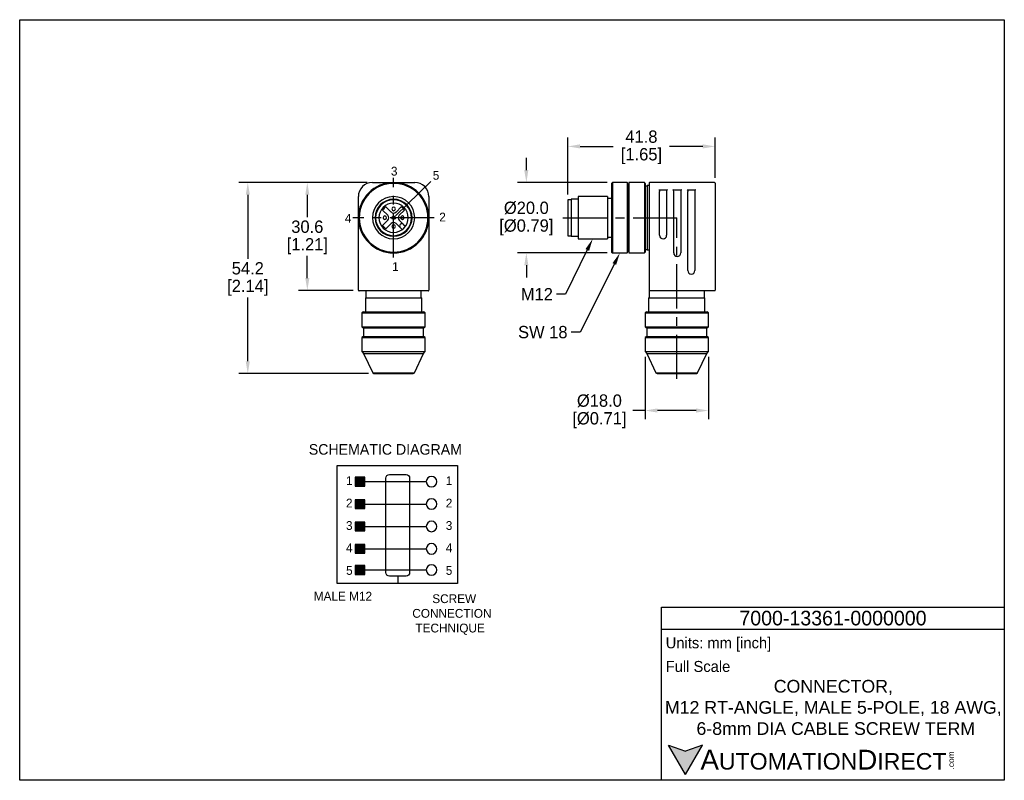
# Model space of a CAD drawing. Header units: inches. Extents: x 0 to 279, y 0 to 216.
import ezdxf
from ezdxf import colors
from ezdxf.entities.mleader import LeaderData, LeaderLine
from ezdxf.math import Vec2, Vec3

# ---------------------------------------------------------------- set-up
doc = ezdxf.new("R2010")
doc.units = ezdxf.units.IN
doc.header["$LTSCALE"] = 10
doc.header["$MEASUREMENT"] = 0
doc.linetypes.add('CENTER', pattern=[2, 1.25, -0.25, 0.25, -0.25])
doc.linetypes.add('DASHED2', pattern=[0.375, 0.25, -0.125])
for name, color, linetype in [('Centerline', 40, 'CENTER'), ('dash', 7, 'DASHED2'), ('DIM', 140, 'Continuous'), ('Text', 140, 'Continuous')]:
    doc.layers.add(name, color=color, linetype=linetype)
doc.styles.add('\\M+2ABAC\\M+2A6A11', font='txt')
doc.dimstyles.get("Standard").update_dxf_attribs({"dimtxt": 3.5, "dimasz": 3.5, "dimexe": 2.5, "dimexo": 1.5, "dimgap": 1, "dimtad": 0, "dimtih": 1, "dimtoh": 1, "dimdec": 1, "dimzin": 0, "dimdsep": 46, "dimtxsty": 'Standard', "dimcen": 0, "dimadec": 0, "dimazin": 0, "dimtfac": 1, "dimtdec": 1, "dimtofl": 0, "dimtmove": 0, "dimatfit": 3, "dimfxl": 0, "dimtolj": 1, "dimtzin": 0, "dimarcsym": 0})

# ---------------------------------------------------------------- blocks, each defined once
blk = doc.blocks.new('*D7')
at = {"layer": 'Defpoints', "color": 0}
for p in [(197.33, 179.93), (197.33, 169.49), (155.53, 164.79)]:
    blk.add_point(p, dxfattribs=at)
at = {"layer": 'DIM', "color": 0, "lineweight": -2}
for p, q in [((155.53, 166.29), (155.53, 182.43)), ((197.33, 170.99), (197.33, 182.43)), ((159.03, 179.93), (168.43, 179.93)), ((193.83, 179.93), (184.43, 179.93))]:
    blk.add_line(p, q, dxfattribs=at)
at = {"layer": 'DIM', "color": 0}
for points in [[(159.03, 180.52), (159.03, 179.35), (155.53, 179.93)], [(193.83, 180.52), (193.83, 179.35), (197.33, 179.93)]]:
    blk.add_solid(points, dxfattribs=at)
at = {"layer": 'DIM', "color": 0, "char_height": 3.5, "attachment_point": 5}
for s, insert in [('\\A1;41.8', (176.43, 182.68)), ('\\A1;[1.65]', (176.43, 177.18))]:
    blk.add_mtext(s, dxfattribs=dict(at, insert=insert))
blk = doc.blocks.new('*D8')
at = {"layer": 'Defpoints', "color": 0}
for p in [(168.23, 169.69), (143.77, 149.69), (168.23, 149.69)]:
    blk.add_point(p, dxfattribs=at)
at = {"layer": 'DIM', "color": 0, "lineweight": -2}
for p, q in [((143.77, 173.19), (143.77, 176.69)), ((166.73, 169.69), (141.27, 169.69)), ((166.73, 149.69), (141.27, 149.69)), ((143.77, 146.19), (143.77, 142.69))]:
    blk.add_line(p, q, dxfattribs=at)
at = {"layer": 'DIM', "color": 0}
for points in [[(143.18, 173.19), (144.35, 173.19), (143.77, 169.69)], [(143.18, 146.19), (144.35, 146.19), (143.77, 149.69)]]:
    blk.add_solid(points, dxfattribs=at)
at = {"layer": 'DIM', "color": 0, "char_height": 3.5, "attachment_point": 5}
for s, insert in [('\\A1;%%C20.0', (143.77, 162.44)), ('\\A1;[%%C0.79]', (143.77, 156.94))]:
    blk.add_mtext(s, dxfattribs=dict(at, insert=insert))
blk = doc.blocks.new('*D9')
at = {"layer": 'Defpoints', "color": 0}
for p in [(100.1, 169.69), (81.62, 139.06), (96.11, 139.06)]:
    blk.add_point(p, dxfattribs=at)
at = {"layer": 'DIM', "color": 0, "lineweight": -2}
for p, q in [((98.6, 169.69), (79.12, 169.69)), ((81.62, 166.19), (81.62, 159.87)), ((81.62, 142.56), (81.62, 148.87)), ((94.61, 139.06), (79.12, 139.06))]:
    blk.add_line(p, q, dxfattribs=at)
at = {"layer": 'DIM', "color": 0}
for points in [[(81.04, 166.19), (82.2, 166.19), (81.62, 169.69)], [(81.04, 142.56), (82.2, 142.56), (81.62, 139.06)]]:
    blk.add_solid(points, dxfattribs=at)
at = {"layer": 'DIM', "color": 0, "char_height": 3.5, "attachment_point": 5}
for s, insert in [('\\A1;30.6', (81.62, 157.12)), ('\\A1;[1.21]', (81.62, 151.62))]:
    blk.add_mtext(s, dxfattribs=dict(at, insert=insert))
blk = doc.blocks.new('*D10')
at = {"layer": 'Defpoints', "color": 0}
for p in [(100.1, 169.69), (64.73, 115.44), (100.49, 115.44)]:
    blk.add_point(p, dxfattribs=at)
at = {"layer": 'DIM', "color": 0, "lineweight": -2}
for p, q in [((98.6, 169.69), (62.23, 169.69)), ((64.73, 166.19), (64.73, 148.06)), ((64.73, 118.94), (64.73, 137.06)), ((98.99, 115.44), (62.23, 115.44))]:
    blk.add_line(p, q, dxfattribs=at)
at = {"layer": 'DIM', "color": 0}
for points in [[(64.14, 166.19), (65.31, 166.19), (64.73, 169.69)], [(64.14, 118.94), (65.31, 118.94), (64.73, 115.44)]]:
    blk.add_solid(points, dxfattribs=at)
at = {"layer": 'DIM', "color": 0, "char_height": 3.5, "attachment_point": 5}
for s, insert in [('\\A1;54.2', (64.73, 145.31)), ('\\A1;[2.14]', (64.73, 139.81))]:
    blk.add_mtext(s, dxfattribs=dict(at, insert=insert))
blk = doc.blocks.new('*D11')
at = {"layer": 'Defpoints', "color": 0}
for p in [(177.46, 121.69), (195.46, 121.69), (177.46, 104.97)]:
    blk.add_point(p, dxfattribs=at)
at = {"layer": 'DIM', "color": 0, "lineweight": -2}
for p, q in [((177.46, 120.19), (177.46, 102.47)), ((195.46, 120.19), (195.46, 102.47)), ((177.46, 104.97), (173.96, 104.97)), ((191.96, 104.97), (180.96, 104.97))]:
    blk.add_line(p, q, dxfattribs=at)
at = {"layer": 'DIM', "color": 0}
for points in [[(180.96, 105.55), (180.96, 104.38), (177.46, 104.97)], [(191.96, 105.55), (191.96, 104.38), (195.46, 104.97)]]:
    blk.add_solid(points, dxfattribs=at)
at = {"layer": 'DIM', "color": 0, "char_height": 3.5, "attachment_point": 5}
for s, insert in [('\\A1;%%C18.0', (164.5, 107.72)), ('\\A1;[%%C0.71]', (164.5, 102.22))]:
    blk.add_mtext(s, dxfattribs=dict(at, insert=insert))

msp = doc.modelspace()

# ---------------------------------------------------------------- hatches: boundary and pattern name
for points in [[(97.91, 86.02), (95.23, 86.02), (95.23, 83.53), (97.91, 83.53)], [(97.91, 79.66), (95.23, 79.66), (95.23, 77.18), (97.91, 77.18)], [(97.91, 73.31), (95.23, 73.31), (95.23, 70.82), (97.91, 70.82)], [(97.91, 66.95), (95.23, 66.95), (95.23, 64.47), (97.91, 64.47)], [(97.91, 60.94), (95.23, 60.94), (95.23, 58.46), (97.91, 58.46)]]:
    msp.add_hatch(color=256).paths.add_polyline_path(points)
at = {"layer": 'Text'}
msp.add_hatch(color=256, dxfattribs=at).paths.add_polyline_path([(188.91, 1.66), (193.74, 10.02), (188.91, 8.26), (184.09, 10.02)])

# ---------------------------------------------------------------- linework, layer by layer
for p, q in [((100.1, 169.69), (112.1, 169.69)), ((168.23, 169.69), (167.98, 169.44)), ((167.98, 169.44), (167.98, 159.69)), ((172.38, 169.69), (168.23, 169.69)), ((168.23, 169.69), (168.23, 159.69)), ((172.63, 168.75), (172.38, 169.69)), ((172.38, 169.69), (172.38, 159.69)), ((172.88, 169.69), (172.63, 168.75)), ((172.63, 168.75), (172.63, 159.69)), ((177.28, 169.69), (172.88, 169.69)), ((172.88, 169.69), (172.88, 159.69)), ((177.53, 169.44), (177.28, 169.69)), ((177.28, 169.69), (177.28, 159.69)), ((177.53, 169.44), (177.53, 159.69)), ((178.08, 168.69), (177.53, 168.69)), ((178.58, 168.79), (178.08, 168.79)), ((178.08, 168.79), (178.08, 159.69)), ((197.13, 169.69), (178.78, 169.69)), ((96.1, 139.14), (96.1, 165.69)), ((116.1, 165.69), (116.1, 139.14)), ((158.43, 164.94), (156.53, 164.94)), ((156.53, 164.94), (156.53, 159.69)), ((166.78, 165.69), (158.43, 165.69)), ((158.43, 165.69), (158.43, 159.69)), ((166.78, 165.69), (166.78, 159.69)), ((167.98, 165.19), (166.78, 165.19)), ((178.58, 165.69), (178.58, 139.14)), ((181.38, 167.62), (183.78, 167.62)), ((181.58, 154.69), (181.58, 165.69)), ((183.58, 165.69), (183.58, 154.69)), ((185.38, 167.62), (187.78, 167.62)), ((185.58, 149.69), (185.58, 165.69)), ((187.58, 165.69), (187.58, 149.69)), ((189.38, 167.62), (191.78, 167.62)), ((189.58, 144.69), (189.58, 165.69)), ((191.58, 165.69), (191.58, 144.69)), ((197.33, 165.69), (197.33, 139.14)), ((103.91, 162.79), (105.39, 161.31)), ((106.8, 161.31), (108.28, 162.79)), ((156.53, 164.79), (155.53, 164.79)), ((155.53, 164.79), (155.53, 159.69)), ((104.47, 160.39), (102.99, 161.87)), ((109.2, 161.87), (107.72, 160.39)), ((155.53, 159.69), (155.53, 154.59)), ((156.53, 159.69), (156.53, 154.44)), ((158.43, 159.69), (158.43, 153.69)), ((166.78, 159.69), (166.78, 153.69)), ((167.98, 159.69), (167.98, 149.94)), ((168.23, 159.69), (168.23, 149.69)), ((172.38, 159.69), (172.38, 149.69)), ((172.63, 159.69), (172.63, 150.62)), ((172.88, 159.69), (172.88, 149.69)), ((177.28, 159.69), (177.28, 149.69)), ((177.53, 159.69), (177.53, 149.94)), ((178.08, 159.69), (178.08, 150.59)), ((102.99, 157.5), (104.47, 158.98)), ((105.39, 158.06), (103.91, 156.58)), ((107.97, 156.89), (106.8, 158.06)), ((107.72, 158.98), (108.89, 157.81)), ((108.54, 156.33), (107.97, 156.89)), ((108.89, 157.81), (109.46, 157.25)), ((155.53, 154.59), (156.53, 154.59)), ((156.53, 154.44), (158.43, 154.44)), ((158.43, 153.69), (166.78, 153.69)), ((166.78, 154.19), (167.98, 154.19)), ((167.98, 149.94), (168.23, 149.69)), ((168.23, 149.69), (172.38, 149.69)), ((172.38, 149.69), (172.63, 150.62)), ((172.63, 150.62), (172.88, 149.69)), ((172.88, 149.69), (177.28, 149.69)), ((177.28, 149.69), (177.53, 149.94)), ((177.53, 150.69), (178.08, 150.69)), ((178.08, 150.59), (178.58, 150.59)), ((104.33, 138.94), (96.3, 138.94)), ((98.1, 136.94), (98.1, 132.94)), ((98.1, 136.94), (114.1, 136.94)), ((98.22, 138.94), (98.22, 136.94)), ((107.86, 138.94), (106.1, 138.94)), ((115.9, 138.94), (107.86, 138.94)), ((113.97, 136.94), (113.97, 138.94)), ((114.1, 132.94), (114.1, 136.94)), ((178.46, 136.94), (178.46, 132.94)), ((178.46, 136.94), (186.46, 136.94)), ((178.58, 138.94), (178.58, 136.94)), ((178.78, 138.94), (178.58, 138.94)), ((178.74, 138.94), (178.74, 138.94)), ((197.13, 138.94), (178.78, 138.94)), ((186.46, 136.94), (194.46, 136.94)), ((194.33, 136.94), (194.33, 138.94)), ((194.46, 132.94), (194.46, 136.94)), ((97.6, 132.94), (97.1, 132.69)), ((97.1, 132.69), (97.1, 128.69)), ((97.1, 132.69), (115.1, 132.69)), ((97.6, 132.94), (114.6, 132.94)), ((115.1, 132.69), (114.6, 132.94)), ((115.1, 128.69), (115.1, 132.69)), ((177.96, 132.94), (177.46, 132.69)), ((177.46, 132.69), (177.46, 128.69)), ((177.46, 132.69), (186.46, 132.69)), ((177.96, 132.94), (186.46, 132.94)), ((186.46, 132.94), (194.96, 132.94)), ((186.46, 132.69), (195.46, 132.69)), ((195.46, 132.69), (194.96, 132.94)), ((195.46, 128.69), (195.46, 132.69)), ((97.1, 128.69), (97.6, 128.44)), ((97.1, 128.69), (115.1, 128.69)), ((114.6, 128.44), (115.1, 128.69)), ((177.46, 128.69), (177.96, 128.44)), ((177.46, 128.69), (186.46, 128.69)), ((186.46, 128.69), (195.46, 128.69)), ((194.96, 128.44), (195.46, 128.69)), ((97.6, 125.94), (97.1, 125.69)), ((97.6, 128.44), (114.6, 128.44)), ((97.6, 128.44), (97.6, 125.94)), ((97.6, 125.94), (114.6, 125.94)), ((114.6, 125.94), (114.6, 128.44)), ((115.1, 125.69), (114.6, 125.94)), ((177.96, 125.94), (177.46, 125.69)), ((177.96, 128.44), (177.96, 125.94)), ((177.96, 128.44), (186.46, 128.44)), ((177.96, 125.94), (186.46, 125.94)), ((186.46, 128.44), (194.96, 128.44)), ((186.46, 125.94), (194.96, 125.94)), ((194.96, 125.94), (194.96, 128.44)), ((195.46, 125.69), (194.96, 125.94)), ((97.1, 125.69), (97.1, 121.69)), ((97.1, 125.69), (115.1, 125.69)), ((115.1, 121.69), (115.1, 125.69)), ((177.46, 125.69), (177.46, 121.69)), ((177.46, 125.69), (186.46, 125.69)), ((186.46, 125.69), (195.46, 125.69)), ((195.46, 121.69), (195.46, 125.69)), ((97.1, 121.69), (97.6, 121.19)), ((97.1, 121.69), (115.1, 121.69)), ((97.6, 121.19), (114.6, 121.19)), ((97.6, 121.19), (100.17, 115.67)), ((112.02, 115.67), (114.6, 121.19)), ((114.6, 121.19), (115.1, 121.69)), ((177.46, 121.69), (177.96, 121.19)), ((177.46, 121.69), (186.46, 121.69)), ((177.96, 121.19), (180.53, 115.67)), ((177.96, 121.19), (186.46, 121.19)), ((186.46, 121.69), (195.46, 121.69)), ((186.46, 121.19), (194.96, 121.19)), ((192.38, 115.67), (194.96, 121.19)), ((194.96, 121.19), (195.46, 121.69)), ((100.17, 115.67), (112.02, 115.67)), ((100.17, 115.67), (100.49, 115.44)), ((100.49, 115.44), (111.7, 115.44)), ((111.7, 115.44), (112.02, 115.67)), ((180.53, 115.67), (180.85, 115.44)), ((180.53, 115.67), (186.46, 115.67)), ((180.85, 115.44), (186.46, 115.44)), ((186.46, 115.67), (192.38, 115.67)), ((186.46, 115.44), (192.06, 115.44)), ((192.06, 115.44), (192.38, 115.67)), ((97.91, 84.77), (115.37, 84.77)), ((97.91, 78.42), (115.37, 78.42)), ((97.91, 72.06), (115.37, 72.06)), ((97.91, 65.71), (115.37, 65.71)), ((97.91, 59.7), (115.37, 59.7))]:
    msp.add_line(p, q)
for points in [[(90.08, 89.34), (124.2, 89.34), (124.2, 55.84), (90.08, 55.84)], [(97.91, 86.02), (95.23, 86.02), (95.23, 83.53), (97.91, 83.53)], [(97.91, 79.66), (95.23, 79.66), (95.23, 77.18), (97.91, 77.18)], [(97.91, 73.31), (95.23, 73.31), (95.23, 70.82), (97.91, 70.82)], [(97.91, 66.95), (95.23, 66.95), (95.23, 64.47), (97.91, 64.47)], [(97.91, 60.94), (95.23, 60.94), (95.23, 58.46), (97.91, 58.46)]]:
    msp.add_lwpolyline(points, close=True)
msp.add_lwpolyline([(104.93, 86.79), (109.66, 86.79, -0.414214), (110.66, 85.79), (110.66, 58.96, -0.414214), (109.66, 57.96), (104.93, 57.96, -0.414214), (103.93, 58.96), (103.93, 85.79, -0.414214)], format="xyb", close=True)
msp.add_circle((106.1, 159.69), 0.5)
for centre, radius, start, end in [((106.1, 159.69), 10, 0, 180), ((100.1, 165.69), 4, 90, 180), ((106.1, 159.69), 9.75, 0, 180), ((112.1, 165.69), 4, 0, 90), ((178.78, 169.49), 0.2, 135, 180), ((178.78, 169.49), 0.2, 90, 135), ((197.13, 169.49), 0.2, 45, 90), ((197.13, 169.49), 0.2, 0, 45), ((106.1, 159.69), 6, 0, 180), ((106.1, 159.69), 5.25, 0, 180), ((106.1, 159.69), 5.1, 0, 180), ((106.1, 159.69), 4.15, 0, 180), ((106.1, 159.69), 3.8, 125.151, 144.849), ((106.1, 162.19), 0.5, 90, 270), ((106.1, 162.19), 0.5, 270, 90), ((106.1, 159.69), 3.8, 35.151, 54.849), ((106.1, 159.69), 10, 180, 0), ((106.1, 159.69), 9.75, 180, 0), ((106.1, 159.69), 6, 180, 0), ((106.1, 159.69), 5.25, 180, 0), ((106.1, 159.69), 5.1, 180, 0), ((106.1, 159.69), 4.15, 180, 0), ((103.6, 159.69), 0.5, 90, 270), ((103.6, 159.69), 0.5, 270, 90), ((103.76, 159.69), 1, 315, 45), ((106.1, 162.02), 1, 225, 315), ((108.43, 159.69), 1, 135, 225), ((108.6, 159.69), 0.5, 90, 270), ((108.6, 159.69), 0.5, 270, 90), ((106.1, 159.69), 3.8, 215.151, 234.849), ((106.1, 157.35), 1, 45, 135), ((106.1, 157.19), 0.5, 90, 270), ((106.1, 157.19), 0.5, 270, 90), ((108.43, 157.35), 0.65, 45, 225), ((182.58, 154.69), 1, 180, 270), ((182.58, 154.69), 1, 270, 0), ((186.58, 149.69), 1, 180, 270), ((186.58, 149.69), 1, 270, 0), ((190.58, 144.69), 1, 180, 270), ((190.58, 144.69), 1, 270, 0), ((96.3, 139.14), 0.2, 180, 225), ((96.3, 139.14), 0.2, 225, 270), ((115.9, 139.14), 0.2, 270, 315), ((115.9, 139.14), 0.2, 315, 0), ((178.78, 139.14), 0.2, 180, 225), ((178.78, 139.14), 0.2, 225, 270), ((197.13, 139.14), 0.2, 270, 315), ((197.13, 139.14), 0.2, 315, 0), ((116.87, 84.77), 1.5, 90, 270), ((116.87, 84.77), 1.5, 270, 90), ((116.87, 78.42), 1.5, 90, 270), ((116.87, 78.42), 1.5, 270, 90), ((116.87, 72.06), 1.5, 90, 270), ((116.87, 72.06), 1.5, 270, 90), ((116.87, 65.71), 1.5, 90, 270), ((116.87, 65.71), 1.5, 270, 90), ((116.87, 59.7), 1.5, 90, 270), ((116.87, 59.7), 1.5, 270, 90)]:
    msp.add_arc(centre, radius, start, end)
for points in [[(178.58, 169.49), (178.58, 169.49), (178.58, 167.78), (178.58, 165.69)], [(181.58, 165.69), (181.58, 166.19), (181.58, 166.7), (181.58, 167.17)], [(183.58, 167.17), (183.58, 166.7), (183.58, 166.19), (183.58, 165.69)], [(185.58, 165.69), (185.58, 166.19), (185.58, 166.7), (185.58, 167.17)], [(187.58, 167.17), (187.58, 166.7), (187.58, 166.19), (187.58, 165.69)], [(189.58, 165.69), (189.58, 166.19), (189.58, 166.7), (189.58, 167.17)], [(191.58, 167.17), (191.58, 166.7), (191.58, 166.19), (191.58, 165.69)], [(106.1, 138.94), (105.5, 138.94), (104.91, 138.94), (104.33, 138.94)]]:
    msp.add_open_spline(points, degree=3)
for points, knots in [([(197.33, 169.49), (197.33, 169.49), (197.33, 169.48), (197.33, 169.47), (197.33, 169.44), (197.33, 169.4), (197.33, 169.35), (197.33, 169.29), (197.33, 169.2), (197.33, 169.07), (197.33, 168.87), (197.33, 168.64), (197.33, 168.38), (197.33, 168.09), (197.33, 167.77), (197.33, 167.44), (197.33, 167.1), (197.33, 166.75), (197.33, 166.4), (197.33, 166.05), (197.33, 165.81), (197.33, 165.69)], [0, 0, 0, 0, 0.034553, 0.068853, 0.102998, 0.137088, 0.171225, 0.20551, 0.240041, 0.304309, 0.368666, 0.434303, 0.500029, 0.565665, 0.631391, 0.69566, 0.760017, 0.820232, 0.879942, 0.939685, 1, 1, 1, 1]), ([(181.38, 167.62), (181.43, 167.62), (181.47, 167.59), (181.52, 167.52), (181.54, 167.47), (181.57, 167.34), (181.58, 167.26), (181.58, 167.17)], [0, 0, 0, 0, 0.25, 0.25, 0.5, 0.5, 1, 1, 1, 1]), ([(183.78, 167.62), (183.74, 167.62), (183.7, 167.59), (183.65, 167.52), (183.63, 167.47), (183.59, 167.34), (183.58, 167.26), (183.58, 167.17)], [0, 0, 0, 0, 0.25, 0.25, 0.5, 0.5, 1, 1, 1, 1]), ([(185.58, 167.17), (185.58, 167.26), (185.57, 167.35), (185.54, 167.47), (185.52, 167.52), (185.47, 167.59), (185.43, 167.62), (185.38, 167.62)], [0, 0, 0, 0, 0.5, 0.5, 0.75, 0.75, 1, 1, 1, 1]), ([(187.78, 167.62), (187.74, 167.62), (187.7, 167.59), (187.65, 167.52), (187.63, 167.47), (187.59, 167.34), (187.58, 167.26), (187.58, 167.17)], [0, 0, 0, 0, 0.25, 0.25, 0.5, 0.5, 1, 1, 1, 1]), ([(189.38, 167.62), (189.43, 167.62), (189.47, 167.59), (189.52, 167.52), (189.54, 167.47), (189.57, 167.34), (189.58, 167.26), (189.58, 167.17)], [0, 0, 0, 0, 0.25, 0.25, 0.5, 0.5, 1, 1, 1, 1]), ([(191.78, 167.62), (191.74, 167.62), (191.7, 167.59), (191.65, 167.52), (191.63, 167.47), (191.59, 167.34), (191.58, 167.26), (191.58, 167.17)], [0, 0, 0, 0, 0.25, 0.25, 0.5, 0.5, 1, 1, 1, 1]), ([(178.58, 139.14), (178.58, 139.14), (178.58, 139.13), (178.58, 139.13), (178.58, 139.12), (178.58, 139.09), (178.58, 139.06), (178.58, 139), (178.58, 138.97), (178.58, 138.94)], [-0.5153988, -0.5153988, -0.5153988, -0.5153988, -0.4932133, -0.4932133, -0.4577165, -0.4577165, -0.4009217, -0.4009217, -0.337915, -0.337915, -0.337915, -0.337915])]:
    msp.add_open_spline(points, degree=3, knots=knots)
at = {"layer": 'Centerline'}
for p, q in [((106.1, 148.4), (106.1, 170.97)), ((117.61, 159.69), (94.58, 159.69)), ((154.09, 159.69), (186.46, 159.69)), ((186.46, 113.96), (186.46, 159.69))]:
    msp.add_line(p, q, dxfattribs=at)
at = {"layer": 'dash'}
msp.add_line((107.3, 57.96), (107.3, 55.85), dxfattribs=at)
at = {"layer": 'Defpoints'}
msp.add_lwpolyline([(279.4, 215.9), (279.4, 0), (0, 0), (0, 215.9)], close=True, dxfattribs=at)
at = {"layer": 'Text'}
for p, q in [((106.66, 160.2), (116.7, 169.99)), ((182.15, 49.14), (279.4, 49.14)), ((182.15, 0), (182.15, 49.14)), ((279.4, 49.14), (279.4, 0)), ((182.15, 42.89), (279.4, 42.89)), ((188.91, 1.66), (184.09, 10.02)), ((184.09, 10.02), (188.91, 8.26)), ((188.91, 1.66), (193.74, 10.02)), ((193.74, 10.02), (188.91, 8.26)), ((279.4, 0), (182.15, 0))]:
    msp.add_line(p, q, dxfattribs=at)

# ---------------------------------------------------------------- texts
at = {"layer": 'DIM'}
for s, height, p in [('SCHEMATIC DIAGRAM', 3, (82.04, 92.43)), ('1', 2.5, (92.59, 83.79)), ('1', 2.5, (120.91, 83.79)), ('2', 2.5, (92.59, 77.44)), ('2', 2.5, (120.91, 77.44)), ('3', 2.5, (92.59, 71.08)), ('3', 2.5, (120.91, 71.08)), ('4', 2.5, (92.59, 64.73)), ('4', 2.5, (120.91, 64.73)), ('5', 2.5, (92.61, 58.32)), ('5', 2.5, (120.91, 58.32)), ('MALE M12', 2.5, (83.45, 51.02)), ('SCREW', 2.5, (117.08, 50.3)), ('CONNECTION', 2.5, (111.41, 46.14)), ('TECHNIQUE', 2.5, (112.3, 41.97))]:
    msp.add_text(s, height=height, dxfattribs=at).set_placement(p)
at = {"layer": 'Text'}
for s, p in [('3', (105.34, 171.64)), ('5', (117.22, 170.47)), ('4', (92.26, 158.28)), ('2', (119.06, 158.62)), ('1', (105.7, 144.57))]:
    msp.add_text(s, height=2.5, dxfattribs=at).set_placement(p)
at = {"layer": 'Text', "style": '\\M+2ABAC\\M+2A6A11'}
for s, insert, char_height, width, attachment_point in [('{\\fAR MingtiM BIG-5|b0|i0|c136|p49;\\H1.1078x;7000-\\fAR MingtiM BIG-5|b0|i0|c0|p49;13361\\fAR MingtiM BIG-5|b0|i0|c136|p49;-\\fAR MingtiM BIG-5|b0|i0|c0|p49;0000000}', (230.78, 46.02), 3.74858, 97.2494, 5), ('{\\fArial|b0|i0|c0|p34;     \\H1.2x;A\\H0.8333x;UTOMATION\\H1.2x;D\\H0.8333x;IRECT}', (184.09, 5.83), 4.6857, 79.5169, 4)]:
    msp.add_mtext(s, dxfattribs=dict(at, insert=insert, char_height=char_height, width=width, attachment_point=attachment_point))
at = {"layer": 'Text'}
for s, insert, char_height, width, attachment_point in [(' Units: mm [inch]', (182.15, 38.55), 3.1238, 112.2083, 4), (' Full Scale', (182.15, 32.3), 3.1238, 111.9035, 4), ('{\\fArial|b0|i0|c0|p34;CONNECTOR, \\PM12 RT-ANGLE, MALE 5-POLE, 18 AWG,\\P 6-8mm DIA CABLE SCREW TERM}', (230.88, 20.67), 3.6, 103.5364, 5)]:
    msp.add_mtext(s, dxfattribs=dict(at, insert=insert, char_height=char_height, width=width, attachment_point=attachment_point))
at = {"layer": 'Text', "insert": (263.46, 3.09), "char_height": 1.6869, "width": 4.9987, "attachment_point": 1, "rotation": 90, "style": '\\M+2ABAC\\M+2A6A11'}
msp.add_mtext('{\\fArial|b0|i0|c0|p34;.com}', dxfattribs=at)

# ---------------------------------------------------------------- dimensions: what is measured, and where the dimension line sits
at = {"layer": 'DIM'}
dim = msp.add_linear_dim(base=(197.33, 179.93), p1=(155.53, 164.79), p2=(197.33, 169.49), dimstyle='Standard', override={"dimpost": '\\X'}, dxfattribs=at)
dim.commit()
dim.dimension.update_dxf_attribs({"geometry": '*D7', "text_midpoint": (176.43, 179.93)})
dim = msp.add_linear_dim(base=(143.77, 149.69), p1=(168.23, 169.69), p2=(168.23, 149.69), angle=90, text='%%C<>', dimstyle='Standard', override={"dimpost": '\\X'}, dxfattribs=at)
dim.commit()
dim.dimension.update_dxf_attribs({"geometry": '*D8', "text_midpoint": (143.77, 159.69)})
for base, p1, p2, picture, middle in [((64.726, 115.4399), (100.0971, 169.6864), (100.4944, 115.4399), '*D10', (64.726, 142.5631)), ((81.62, 139.06), (100.1, 169.69), (96.11, 139.06), '*D9', (81.62, 154.37))]:
    dim = msp.add_linear_dim(base=base, p1=p1, p2=p2, angle=90, dimstyle='Standard', override={"dimpost": '\\X'}, dxfattribs=at)
    dim.commit()
    dim.dimension.update_dxf_attribs({"geometry": picture, "text_midpoint": middle})
dim = msp.add_linear_dim(base=(177.46, 104.97), p1=(195.46, 121.69), p2=(177.46, 121.69), text='%%C<>', dimstyle='Standard', override={"dimpost": '\\X'}, dxfattribs=at)
dim.commit()
dim.dimension.update_dxf_attribs({"geometry": '*D11', "text_midpoint": (164.5, 104.97)})

# ---------------------------------------------------------------- leaders
ml = msp.add_multileader_mtext('Standard', dxfattribs=at)
ml.set_content('M12', color=256)
ml.set_leader_properties()
ml.build(insert=Vec2(0, 0))
ml.multileader.update_dxf_attribs({"dogleg_length": 0.36, "arrow_head_size": 3.5})
ctx = ml.context
ctx.base_point, ctx.char_height, ctx.arrow_head_size, ctx.landing_gap_size, ctx.plane_origin = Vec3(142.14, 137.98), 3.5, 3.5, 1, Vec3(162.61, 153.69)
ctx.text_align_type = 2
notes = []
notes.append((ctx, [(0, (1, 1, 0), (154.89, 137.98), (-1, 0), 2.58, [(0, [(162.61, 153.69)], 0, [])])]))
ctx.mtext.insert, ctx.mtext.alignment, ctx.mtext.flow_direction = Vec3(151.31, 139.73), 3, 5
ml = msp.add_multileader_mtext('Standard', dxfattribs=at)
ml.set_content('SW 18', color=256)
ml.set_leader_properties()
ml.build(insert=Vec2(0, 0))
ml.multileader.update_dxf_attribs({"dogleg_length": 0.36, "arrow_head_size": 3.5})
ctx = ml.context
ctx.base_point, ctx.char_height, ctx.arrow_head_size, ctx.landing_gap_size, ctx.plane_origin = Vec3(138.12, 127.23), 3.5, 3.5, 1, Vec3(170.31, 149.69)
ctx.text_align_type = 2
notes.append((ctx, [(0, (1, 1, 0), (159.04, 127.23), (-1, 0), 2.58, [(0, [(170.31, 149.69)], 0, [])])]))
ctx.mtext.insert, ctx.mtext.alignment, ctx.mtext.flow_direction = Vec3(155.46, 128.98), 3, 5
for ctx, leaders in notes:
    for number, flags, end, landing, length, lines in leaders:
        leader = LeaderData()
        leader.index, (leader.has_last_leader_line, leader.has_dogleg_vector, leader.attachment_direction) = number, flags
        leader.last_leader_point, leader.dogleg_vector, leader.dogleg_length = Vec3(end), Vec3(landing), length
        for number, points, colour, breaks in lines:
            line = LeaderLine()
            line.index, line.vertices, line.color, line.breaks = number, Vec3.list(points), colors.encode_raw_color(colour), breaks
            leader.lines.append(line)
        ctx.leaders.append(leader)

doc.saveas('drawing.dxf')
